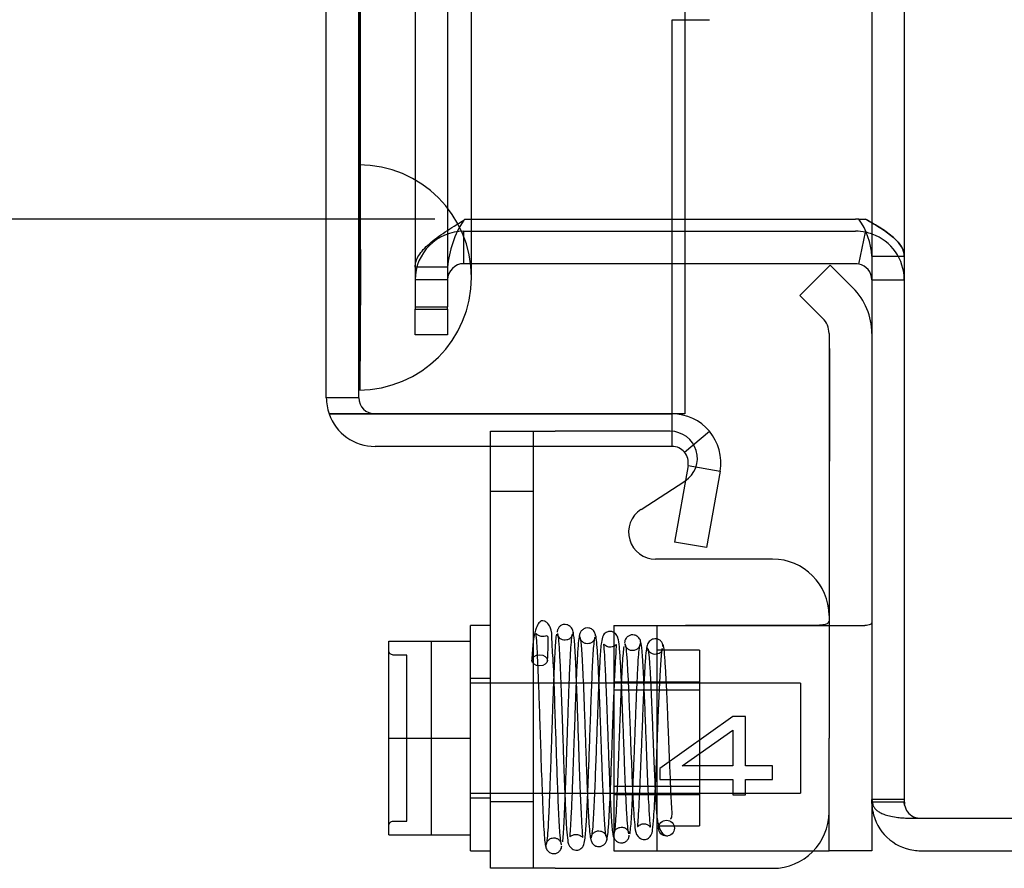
# Model space of a CAD drawing. Header units: inches. Extents: x 1 to 240, y -1 to 159.
# Tile 48 of 63: x 113.97 to 116.15, y 67.05 to 68.93. Entities that reach past the tile are written whole.
import ezdxf
from ezdxf.enums import TextEntityAlignment as Align
from ezdxf.lldxf.tags import DXFTag

# ---------------------------------------------------------------- set-up
doc = ezdxf.new("R2010")
doc.units = ezdxf.units.IN
doc.header["$MEASUREMENT"] = 0
for name, color, linetype in [('COM42667', 7, 'Continuous'), ('COM42780', 7, 'Continuous'), ('COM48588', 7, 'Continuous'), ('COM48600', 7, 'Continuous'), ('COM48614', 7, 'Continuous'), ('COM70220', 7, 'Continuous'), ('Default', 7, 'Continuous'), ('SCC19011', 7, 'Continuous'), ('SPR20265', 7, 'Continuous'), ('WAF25035', 7, 'Continuous')]:
    doc.layers.add(name, color=color, linetype=linetype)
doc.styles.add('SEACAD_Times_New_Roman', font='times.ttf')
tags = doc.linetypes.add('HIDDEN2', pattern=[0.1875, 0.125, -0.0625]).pattern_tags.tags
tags[6:7] = [DXFTag(74, 4), DXFTag(75, 0), DXFTag(340, '0'), DXFTag(46, 0.0), DXFTag(50, 0.0), DXFTag(44, 0.0), DXFTag(45, 0.0)]
tags[4:5] = [DXFTag(74, 4), DXFTag(75, 0), DXFTag(340, '0'), DXFTag(46, 0.0), DXFTag(50, 0.0), DXFTag(44, 0.0), DXFTag(45, 0.0)]
doc.dimstyles.new('HAMMOND_(STH_-_240x160)', dxfattribs={"dimtxt": 1, "dimasz": 1.25, "dimexe": 0.5, "dimexo": 0.5, "dimgap": 0.25, "dimtad": 0, "dimtih": 1, "dimtoh": 1, "dimlfac": 0.125, "dimzin": 0, "dimdsep": 46, "dimtxsty": 'SEACAD_Times_New_Roman', "dimblk1": '_SE_FILLED', "dimblk2": '_SE_FILLED', "dimsah": 1, "dimcen": 0.5, "dimadec": 0, "dimazin": 0, "dimtfac": 0.8, "dimtofl": 0, "dimtmove": 0, "dimatfit": 3, "dimfxl": 1, "dimtolj": 1, "dimtzin": 0, "dimarcsym": 0})

# ---------------------------------------------------------------- blocks, each defined once
blk = doc.blocks.new('SE9')
at = {"layer": 'COM42667', "color": 7, "linetype": 'HIDDEN2'}
for p, q in [((115.0108, 67.9849), (115.0108, 68.0184)), ((115.0108, 68.0184), (115.1538, 68.0184)), ((115.1058, 67.0484), (115.1058, 68.0184)), ((115.4093, 68.0184), (115.1538, 68.0184)), ((115.1058, 67.8844), (115.0108, 67.8844)), ((115.5481, 67.3851), (115.3863, 67.27)), ((115.5764, 67.3851), (115.5481, 67.3851)), ((115.5764, 67.2758), (115.5764, 67.3851)), ((115.4355, 67.2758), (115.5481, 67.3548)), ((115.5481, 67.3548), (115.5481, 67.2758)), ((115.3863, 67.27), (115.3863, 67.2452)), ((115.5481, 67.2758), (115.4355, 67.2758)), ((115.6363, 67.2758), (115.5764, 67.2758)), ((115.6363, 67.2452), (115.6363, 67.2758)), ((115.3863, 67.2452), (115.5481, 67.2452)), ((115.5481, 67.2452), (115.5481, 67.2116)), ((115.5764, 67.2116), (115.5764, 67.2452)), ((115.5764, 67.2452), (115.6363, 67.2452)), ((115.5481, 67.2116), (115.5764, 67.2116)), ((115.0108, 67.1969), (115.1058, 67.1969))]:
    blk.add_line(p, q, dxfattribs=at)
at = {"layer": 'COM42667', "color": 7, "linetype": 'Continuous'}
for p, q in [((115.0108, 67.0484), (115.0108, 67.9849)), ((115.3443, 67.845), (115.4418, 67.908)), ((115.6363, 67.7345), (115.3768, 67.7345)), ((115.1538, 67.0484), (115.0108, 67.0484)), ((115.1538, 67.0484), (115.6363, 67.0484))]:
    blk.add_line(p, q, dxfattribs=at)
at = {"layer": 'COM42667', "color": 7, "linetype": 'HIDDEN2'}
blk.add_arc((115.4093, 67.9584), 0.06, 302.8455, 90, dxfattribs=at)
at = {"layer": 'COM42667', "color": 7, "linetype": 'Continuous'}
for centre, radius, start, end in [((115.3768, 67.7945), 0.06, 122.8455, 270), ((115.6363, 67.6095), 0.125, 0, 90), ((115.6363, 67.1734), 0.125, 270, 0)]:
    blk.add_arc(centre, radius, start, end, dxfattribs=at)
at = {"layer": 'COM42780', "color": 7, "linetype": 'Continuous'}
for p, q in [((115.764, 68.3871), (115.6968, 68.32)), ((115.764, 68.3871), (115.8144, 68.3367)), ((115.6968, 68.32), (115.7472, 68.2696)), ((115.7613, 68.2356), (115.7613, 67.3374)), ((115.7613, 67.0874), (115.7613, 67.3374)), ((115.8563, 67.1954), (115.8563, 67.0874)), ((115.727, 67.0874), (115.7613, 67.0874)), ((115.8563, 67.0874), (115.7613, 67.0874))]:
    blk.add_line(p, q, dxfattribs=at)
at = {"layer": 'COM42780', "color": 7, "linetype": 'HIDDEN2'}
for p, q in [((115.7623, 68.2021), (115.7613, 68.2021)), ((115.7623, 68.2021), (115.7623, 68.1423)), ((115.7623, 68.1423), (115.7613, 68.1423)), ((115.7623, 68.1423), (115.7623, 68.114)), ((115.7623, 68.114), (115.7613, 68.114)), ((115.7623, 68.114), (115.7623, 67.9521)), ((115.7623, 68.0014), (115.7613, 68.0014)), ((115.7623, 67.9521), (115.7613, 67.9521)), ((115.2843, 67.5874), (115.2843, 67.0874)), ((115.2843, 67.5874), (115.3707, 67.5874)), ((115.3707, 67.5874), (115.4248, 67.5876)), ((115.3707, 67.5874), (115.8408, 67.5874)), ((115.3793, 67.5874), (115.3793, 67.0874)), ((115.4743, 67.5324), (115.3793, 67.5324)), ((115.4743, 67.5324), (115.4743, 67.1424)), ((115.2843, 67.4624), (115.4743, 67.4624)), ((115.4743, 67.4439), (115.2843, 67.4439)), ((115.2843, 67.2309), (115.4743, 67.2309)), ((115.2843, 67.2124), (115.4743, 67.2124)), ((115.3793, 67.1424), (115.4743, 67.1424)), ((115.2843, 67.0874), (115.4248, 67.0874)), ((115.4248, 67.0874), (115.7141, 67.0874)), ((115.7141, 67.0874), (115.727, 67.0874))]:
    blk.add_line(p, q, dxfattribs=at)
at = {"layer": 'COM42780', "color": 7, "linetype": 'Continuous'}
for radius in [0.143, 0.048]:
    blk.add_arc((115.7133, 68.2356), radius, 0, 45, dxfattribs=at)
at = {"layer": 'COM42780', "color": 7, "linetype": 'HIDDEN2'}
blk.add_ellipse((114.756, 67.8374), major_axis=(14.3225, 0), ratio=0.017455, start_param=-1.524085, end_param=-1.503851, dxfattribs=at)
for points, knots in [([(115.7141, 67.5879), (115.7205, 67.5879), (115.7266, 67.588), (115.7381, 67.5884), (115.7434, 67.5888), (115.7521, 67.5899), (115.7555, 67.5907), (115.7601, 67.5929), (115.7613, 67.5942), (115.7613, 67.5959)], [0, 0, 0, 0, 0.25, 0.25, 0.5, 0.5, 0.75, 0.75, 1, 1, 1, 1]), ([(115.8563, 67.5959), (115.8563, 67.5929), (115.855, 67.5908), (115.8499, 67.588), (115.846, 67.5874), (115.8408, 67.5874)], [0, 0, 0, 0, 0.5, 0.5, 1, 1, 1, 1])]:
    blk.add_open_spline(points, degree=3, knots=knots, dxfattribs=at)
at = {"layer": 'COM48588', "color": 7, "linetype": 'HIDDEN2'}
for p, q in [((114.9513, 68.4624), (114.9683, 68.4624)), ((114.9513, 68.3904), (114.9513, 68.4624)), ((114.9683, 68.3904), (114.9683, 68.4624)), ((114.9683, 68.4624), (115.4133, 68.4624)), ((114.9683, 68.3904), (114.9513, 68.3904)), ((115.4133, 68.3904), (114.9683, 68.3904)), ((114.9153, 68.3544), (114.8433, 68.3544)), ((115.8563, 68.3544), (115.9283, 68.3544)), ((114.8433, 68.2324), (114.8433, 68.2894)), ((114.9153, 68.2894), (114.9153, 68.2324)), ((114.9153, 68.2324), (114.8433, 68.2324)), ((115.9283, 67.2014), (115.9283, 67.1954)), ((115.9283, 67.1954), (115.8563, 67.1954)), ((115.9289, 67.1887), (115.9283, 67.1954))]:
    blk.add_line(p, q, dxfattribs=at)
at = {"layer": 'COM48588', "color": 7, "linetype": 'Continuous'}
for p, q in [((115.4133, 68.4624), (115.8203, 68.4624)), ((115.8277, 68.3896), (115.8424, 68.4601)), ((115.8203, 68.3904), (115.4133, 68.3904)), ((115.8563, 67.1954), (115.8563, 67.2014)), ((115.8582, 67.1753), (115.8563, 67.1954)), ((115.9643, 67.0874), (131.7483, 67.0874))]:
    blk.add_line(p, q, dxfattribs=at)
at = {"layer": 'COM48588', "color": 7, "linetype": 'HIDDEN2'}
for centre, radius, start, end in [((114.9513, 68.3544), 0.108, 90, 180), ((115.8203, 68.3544), 0.108, 0, 70.2366), ((114.9513, 68.3544), 0.036, 90, 180), ((115.9643, 67.1954), 0.036, 190.6943, 244.4311), ((115.9643, 67.1954), 0.036, 261.9631, 270)]:
    blk.add_arc(centre, radius, start, end, dxfattribs=at)
at = {"layer": 'COM48588', "color": 7, "linetype": 'Continuous'}
for centre, radius, start, end in [((115.8203, 68.3544), 0.108, 78.1804, 90), ((115.8203, 68.3544), 0.108, 70.2366, 78.1804), ((115.8203, 68.3544), 0.036, 78.1804, 90), ((115.8203, 68.3544), 0.036, 0.0001, 78.1803), ((115.9643, 67.1954), 0.108, 190.6943, 261.9631), ((115.9643, 67.1954), 0.036, 244.4311, 261.9631), ((115.9643, 67.1954), 0.108, 261.9631, 270)]:
    blk.add_arc(centre, radius, start, end, dxfattribs=at)
at = {"layer": 'COM48600', "color": 7, "linetype": 'HIDDEN2'}
for p, q in [((115.4413, 95.6854), (115.4413, 68.4894)), ((114.7183, 68.0929), (114.7183, 68.4924)), ((115.4413, 68.4624), (115.4413, 68.3904)), ((114.7183, 68.0929), (114.6463, 68.0929))]:
    blk.add_line(p, q, dxfattribs=at)
at = {"layer": 'COM48600', "color": 7, "linetype": 'Continuous'}
for p, q in [((114.6463, 68.0929), (114.6463, 88.8857)), ((115.4133, 68.0569), (115.4133, 68.9319)), ((115.4133, 68.9319), (115.4409, 68.9319)), ((115.4409, 68.9319), (115.496, 68.9319)), ((115.4413, 68.4894), (115.4413, 68.4624)), ((115.4413, 68.3904), (115.4413, 68.0569)), ((114.6525, 68.0569), (114.7543, 68.0569)), ((114.7543, 68.0569), (114.6525, 68.0569)), ((115.4133, 68.0569), (114.7543, 68.0569)), ((114.7543, 68.0569), (115.4133, 68.0569)), ((115.4413, 68.0569), (115.4133, 68.0569)), ((115.4133, 67.9849), (115.4133, 68.0569)), ((115.4409, 67.972), (115.496, 68.0183)), ((115.4133, 67.9849), (114.7543, 67.9849)), ((115.4487, 67.9426), (115.4188, 67.7726)), ((115.4487, 67.9426), (115.5197, 67.9301)), ((115.5197, 67.9301), (115.4897, 67.7601)), ((115.4897, 67.7601), (115.4188, 67.7726))]:
    blk.add_line(p, q, dxfattribs=at)
for centre, radius, start, end in [((114.7543, 68.0929), 0.108, 180, 199.4712), ((114.7543, 68.0929), 0.108, 199.4712, 270), ((115.4133, 67.9489), 0.108, 40, 90), ((115.4133, 67.9489), 0.108, 350.0001, 39.9999), ((115.4133, 67.9489), 0.036, 40, 90), ((115.4133, 67.9489), 0.036, 350, 40)]:
    blk.add_arc(centre, radius, start, end, dxfattribs=at)
at = {"layer": 'COM48600', "color": 7, "linetype": 'HIDDEN2'}
blk.add_arc((114.7543, 68.0929), 0.036, 180, 270, dxfattribs=at)
at = {"layer": 'COM48600', "color": 7, "linetype": 'Continuous'}
blk.add_ellipse((114.7543, 68.0929), major_axis=(0.108, 0), ratio=0.997813, start_param=3.141593, end_param=3.48143, dxfattribs=at)
at = {"layer": 'COM48600', "color": 7, "linetype": 'HIDDEN2'}
blk.add_ellipse((114.7543, 68.0929), major_axis=(0.036, 0), ratio=0.997813, start_param=3.141593, end_param=4.712389, dxfattribs=at)
at = {"layer": 'COM48614', "color": 7, "linetype": 'HIDDEN2'}
for p, q in [((115.9283, 96.9733), (115.9283, 67.2014)), ((114.8433, 95.8803), (114.8433, 68.2944)), ((114.9153, 95.8803), (114.9153, 68.2944)), ((114.9513, 68.4871), (114.9533, 68.4894)), ((114.9533, 68.4894), (115.4133, 68.4894)), ((115.8277, 68.4894), (115.8425, 68.4894)), ((115.8563, 68.4072), (115.9283, 68.4072)), ((114.9153, 68.3824), (114.8433, 68.3824)), ((114.8433, 68.2944), (114.9153, 68.2944)), ((114.8433, 68.2944), (114.8433, 68.2894)), ((114.9153, 68.2894), (114.9153, 68.2944)), ((114.8433, 68.2894), (114.9153, 68.2894)), ((115.9283, 67.2014), (115.8563, 67.2014)), ((115.9283, 67.2014), (115.9289, 67.1901))]:
    blk.add_line(p, q, dxfattribs=at)
at = {"layer": 'COM48614', "color": 7, "linetype": 'Continuous'}
for p, q in [((115.8563, 69.5783), (115.8563, 67.2014)), ((115.4133, 68.4894), (115.8203, 68.4894)), ((115.8277, 68.4894), (115.8203, 68.4894)), ((115.8563, 67.2014), (115.8582, 67.1901)), ((115.9494, 67.1594), (115.9643, 67.1594)), ((115.9643, 67.1594), (131.7843, 67.1594))]:
    blk.add_line(p, q, dxfattribs=at)
at = {"layer": 'COM48614', "color": 7, "linetype": 'HIDDEN2'}
blk.add_arc((115.135, 68.3653), 0.2204, 146.4765, 175.568, dxfattribs=at)
at = {"layer": 'COM48614', "color": 7, "linetype": 'Continuous'}
blk.add_arc((115.6955, 68.3973), 0.1611, 3.5128, 34.8567, dxfattribs=at)
at = {"layer": 'COM48614', "color": 7, "linetype": 'HIDDEN2'}
for points in [[(114.8433, 68.3824), (114.8433, 68.3911), (114.8461, 68.3998), (114.8569, 68.4173), (114.8649, 68.426), (114.8849, 68.4434), (114.8969, 68.4522), (114.923, 68.4696), (114.9372, 68.4783), (114.9513, 68.4871)], [(115.9283, 68.4072), (115.9283, 68.414), (115.9262, 68.4209), (115.918, 68.4346), (115.9119, 68.4414), (115.8964, 68.4551), (115.887, 68.462), (115.8661, 68.4757), (115.8545, 68.4825), (115.8425, 68.4894)], [(115.8425, 68.4894), (115.8545, 68.4825), (115.8661, 68.4757), (115.887, 68.462), (115.8964, 68.4551), (115.9119, 68.4414), (115.918, 68.4346), (115.9262, 68.4209), (115.9283, 68.414), (115.9283, 68.4072)]]:
    blk.add_open_spline(points, degree=3, knots=[0, 0, 0, 0, 0.25, 0.25, 0.5, 0.5, 0.75, 0.75, 1, 1, 1, 1], dxfattribs=at)
at = {"layer": 'COM48614', "color": 7, "linetype": 'Continuous'}
blk.add_open_spline([(115.8582, 67.1901), (115.8586, 67.189), (115.8594, 67.1868), (115.8611, 67.1838), (115.8631, 67.181), (115.8657, 67.1783), (115.8687, 67.1757), (115.8722, 67.1734), (115.8762, 67.1712), (115.8807, 67.1692), (115.8878, 67.1665), (115.8986, 67.1637), (115.9122, 67.1615), (115.9253, 67.1602), (115.9371, 67.1595), (115.9453, 67.1594), (115.9494, 67.1594)], degree=3, knots=[0, 0, 0, 0, 0.048134, 0.097438, 0.147875, 0.199401, 0.251971, 0.30553, 0.360016, 0.415367, 0.471517, 0.600282, 0.731861, 0.820764, 0.910239, 1, 1, 1, 1], dxfattribs=at)
at = {"layer": 'COM70220', "color": 7, "linetype": 'HIDDEN2'}
for p, q in [((114.7183, 68.6099), (114.7183, 95.5649)), ((114.7193, 68.6099), (114.7193, 95.5649)), ((114.7203, 68.6099), (114.7203, 95.5649)), ((114.7223, 68.6099), (114.7223, 95.5649)), ((114.9683, 68.6099), (114.9683, 95.5649)), ((114.7183, 68.4924), (114.7183, 68.6099)), ((114.7193, 68.1109), (114.7193, 68.6099)), ((114.7193, 68.6089), (114.7203, 68.6089)), ((114.7203, 68.1109), (114.7203, 68.6099)), ((114.7203, 68.6089), (114.7223, 68.3599)), ((114.7223, 68.3599), (114.7223, 68.6099)), ((114.9683, 68.3599), (114.9683, 68.6099)), ((114.7223, 68.3599), (114.7203, 68.1109)), ((114.7203, 68.1109), (114.7193, 68.1109))]:
    blk.add_line(p, q, dxfattribs=at)
for start, end in [(0, 90), (270, 0)]:
    blk.add_arc((114.7183, 68.3599), 0.25, start, end, dxfattribs=at)
at = {"layer": 'SCC19011', "color": 7, "linetype": 'Continuous'}
for p, q in [((114.7848, 67.5524), (114.9658, 67.5524)), ((114.7848, 67.3374), (114.7848, 67.5524)), ((114.7848, 67.3374), (114.9658, 67.3374)), ((114.7848, 67.1224), (114.7848, 67.3374)), ((114.7848, 67.1224), (114.9658, 67.1224))]:
    blk.add_line(p, q, dxfattribs=at)
at = {"layer": 'SCC19011', "color": 7, "linetype": 'HIDDEN2'}
for p, q in [((114.8798, 67.1224), (114.8798, 67.5524)), ((114.8248, 67.5218), (114.7948, 67.5218)), ((114.8248, 67.153), (114.8248, 67.5218)), ((115.6978, 67.4594), (114.9658, 67.4594)), ((115.6978, 67.4594), (115.6978, 67.2154)), ((114.9658, 67.2154), (115.6978, 67.2154)), ((114.7948, 67.153), (114.8248, 67.153))]:
    blk.add_line(p, q, dxfattribs=at)
for points in [[(114.7948, 67.5218), (114.7921, 67.5218), (114.7895, 67.5229), (114.7859, 67.5266), (114.7848, 67.5292), (114.7848, 67.5319)], [(114.7848, 67.1428), (114.7848, 67.1455), (114.7859, 67.1481), (114.7895, 67.1518), (114.7921, 67.153), (114.7948, 67.153)]]:
    blk.add_open_spline(points, degree=3, knots=[0, 0, 0, 0, 0.5, 0.5, 1, 1, 1, 1], dxfattribs=at)
at = {"layer": 'SPR20265', "color": 7, "linetype": 'HIDDEN2'}
blk.add_circle((115.4008, 67.1374), 0.0175, dxfattribs=at)
blk.add_ellipse((115.1195, 67.5099), major_axis=(-0.0175, 0), ratio=0.707107, dxfattribs=at)
for points, knots in [([(115.1678, 67.1002), (115.1666, 67.1052), (115.1648, 67.1151), (115.1619, 67.1679), (115.1593, 67.2331), (115.1569, 67.3028), (115.1548, 67.368), (115.1523, 67.4388), (115.1503, 67.506), (115.1458, 67.558), (115.1474, 67.5767), (115.1369, 67.5939), (115.1284, 67.5981), (115.1199, 67.598), (115.1107, 67.5835), (115.1045, 67.5502), (115.1029, 67.5258), (115.1021, 67.5103)], [0, 0, 0, 0, 0.097208, 0.187297, 0.27007, 0.34551, 0.413492, 0.473951, 0.574504, 0.65979, 0.730517, 0.758347, 0.776594, 0.80387, 0.885366, 0.938929, 1, 1, 1, 1]), ([(115.1947, 67.5686), (115.1943, 67.5722), (115.1934, 67.5779), (115.1876, 67.5857), (115.1803, 67.5894), (115.1734, 67.59), (115.1676, 67.5881), (115.164, 67.5853), (115.1618, 67.5829), (115.1602, 67.5802), (115.1591, 67.5775), (115.1585, 67.5748), (115.1585, 67.5733), (115.1585, 67.5724)], [0, 0, 0, 0, 0.188415, 0.363228, 0.51473, 0.638547, 0.747394, 0.797104, 0.843325, 0.886161, 0.926011, 0.96361, 1, 1, 1, 1]), ([(115.2432, 67.5646), (115.2431, 67.566), (115.2429, 67.5686), (115.2414, 67.5725), (115.2391, 67.576), (115.236, 67.5788), (115.2325, 67.5807), (115.2277, 67.5821), (115.2218, 67.5819), (115.2154, 67.579), (115.2104, 67.5739), (115.2076, 67.5675), (115.2071, 67.5638), (115.2069, 67.5616)], [0, 0, 0, 0, 0.057064, 0.117028, 0.178564, 0.240253, 0.300887, 0.359706, 0.473677, 0.597633, 0.728878, 0.863282, 1, 1, 1, 1]), ([(115.3172, 67.1249), (115.3163, 67.1297), (115.3148, 67.1386), (115.3125, 67.1747), (115.3103, 67.2192), (115.3083, 67.2691), (115.3065, 67.3193), (115.3043, 67.3792), (115.3019, 67.4426), (115.2994, 67.498), (115.2971, 67.5347), (115.2949, 67.5529), (115.2926, 67.5627), (115.2876, 67.5705), (115.2799, 67.574), (115.2736, 67.5746), (115.267, 67.5726), (115.2615, 67.5677), (115.2585, 67.5618), (115.2557, 67.5486), (115.2537, 67.5211), (115.2515, 67.4809), (115.2495, 67.437), (115.2474, 67.382), (115.2451, 67.3178), (115.2426, 67.2492), (115.2399, 67.1845), (115.237, 67.1325), (115.2351, 67.1216), (115.2339, 67.116)], [0, 0, 0, 0, 0.049068, 0.095315, 0.138712, 0.179209, 0.216805, 0.251463, 0.311593, 0.361349, 0.405274, 0.443911, 0.460965, 0.476355, 0.483666, 0.490023, 0.499156, 0.505578, 0.516093, 0.551582, 0.606034, 0.63996, 0.678268, 0.720962, 0.768003, 0.81943, 0.875228, 0.935415, 1, 1, 1, 1]), ([(115.137, 67.5095), (115.1377, 67.522), (115.1385, 67.5407), (115.1389, 67.5604), (115.137, 67.5652), (115.1316, 67.5634), (115.1243, 67.5625), (115.1183, 67.5642), (115.1143, 67.5671), (115.1121, 67.5693), (115.1105, 67.5709), (115.1122, 67.5584), (115.1137, 67.5291), (115.1156, 67.489), (115.1177, 67.4319), (115.1201, 67.3583), (115.1229, 67.2735), (115.1254, 67.2039), (115.1275, 67.1563), (115.1292, 67.1262), (115.1311, 67.1041), (115.1322, 67.0997), (115.1329, 67.0974)], [0, 0, 0, 0, 0.05922, 0.107349, 0.171459, 0.188725, 0.197836, 0.210199, 0.214858, 0.221337, 0.242039, 0.316854, 0.370085, 0.432505, 0.504147, 0.58492, 0.674846, 0.773803, 0.826946, 0.88238, 0.940063, 1, 1, 1, 1]), ([(115.1565, 67.5679), (115.1555, 67.5614), (115.1534, 67.5352), (115.1508, 67.479), (115.1487, 67.4229), (115.1471, 67.3757), (115.1454, 67.3259), (115.1437, 67.2756), (115.142, 67.2271), (115.1402, 67.1832), (115.1385, 67.146), (115.1366, 67.1182), (115.1348, 67.1014), (115.1336, 67.1009), (115.1329, 67.1009)], [0.1068153, 0.1068153, 0.1068153, 0.1068153, 0.2186525, 0.3355665, 0.3962054, 0.4581268, 0.5213455, 0.5858589, 0.6516398, 0.7187168, 0.7871082, 0.8567634, 0.9277207, 1, 1, 1, 1]), ([(115.1592, 67.5698), (115.1601, 67.5649), (115.1615, 67.5558), (115.1638, 67.519), (115.166, 67.4726), (115.1679, 67.4203), (115.1698, 67.3675), (115.1719, 67.3037), (115.1743, 67.2356), (115.1769, 67.175), (115.1789, 67.1345), (115.182, 67.1114), (115.1829, 67.0963), (115.1986, 67.0876), (115.2078, 67.0894), (115.2144, 67.0945), (115.2178, 67.1006), (115.2205, 67.1131), (115.2226, 67.1395), (115.2248, 67.1799), (115.2267, 67.2241), (115.2288, 67.2806), (115.2311, 67.3474), (115.2337, 67.4194), (115.2364, 67.4883), (115.2388, 67.5325), (115.2409, 67.5557), (115.2419, 67.56), (115.2425, 67.5623)], [0, 0, 0, 0, 0.049774, 0.09661, 0.140468, 0.181377, 0.219333, 0.254322, 0.31518, 0.365386, 0.409597, 0.448567, 0.481684, 0.496311, 0.506785, 0.51342, 0.523322, 0.557321, 0.61017, 0.643492, 0.681301, 0.723527, 0.77014, 0.821117, 0.876373, 0.935926, 0.96743, 1, 1, 1, 1]), ([(115.1935, 67.5724), (115.1934, 67.571), (115.1932, 67.5685), (115.1917, 67.5645), (115.1895, 67.561), (115.1864, 67.5582), (115.183, 67.5562), (115.1784, 67.5547), (115.1727, 67.5546), (115.1665, 67.5568), (115.162, 67.5609), (115.1597, 67.5656), (115.1597, 67.5674), (115.1597, 67.5686)], [0, 0, 0, 0, 0.057828, 0.117981, 0.179096, 0.239678, 0.298465, 0.35472, 0.462169, 0.58034, 0.709431, 0.848684, 1, 1, 1, 1]), ([(115.1706, 67.1073), (115.1715, 67.1154), (115.1736, 67.1455), (115.1762, 67.2047), (115.1783, 67.2627), (115.1799, 67.3106), (115.1816, 67.3604), (115.1833, 67.4101), (115.185, 67.4569), (115.1867, 67.4987), (115.1885, 67.5332), (115.1903, 67.5574), (115.1915, 67.5662), (115.1921, 67.5681)], [0.1084128, 0.1084128, 0.1084128, 0.1084128, 0.2215365, 0.3394021, 0.4003549, 0.4624794, 0.5257652, 0.5901738, 0.6557101, 0.722392, 0.7901569, 0.8590149, 0.9289831, 0.9289831, 0.9289831, 0.9289831]), ([(115.2076, 67.565), (115.2067, 67.5607), (115.2052, 67.5528), (115.2029, 67.5176), (115.2008, 67.4732), (115.1988, 67.4228), (115.197, 67.3713), (115.1948, 67.3087), (115.1924, 67.2411), (115.1899, 67.1802), (115.1877, 67.141), (115.1867, 67.1237), (115.1859, 67.117), (115.1894, 67.1213), (115.2001, 67.1248), (115.2089, 67.1221), (115.214, 67.1177), (115.2154, 67.1159), (115.2149, 67.1236), (115.213, 67.1502), (115.2112, 67.1892), (115.2094, 67.2329), (115.2074, 67.2886), (115.2052, 67.3546), (115.2028, 67.426), (115.2001, 67.4945), (115.1971, 67.5513), (115.1952, 67.5649), (115.1941, 67.5722)], [0, 0, 0, 0, 0.049121, 0.095404, 0.138843, 0.179413, 0.217132, 0.251985, 0.312777, 0.363124, 0.407421, 0.446147, 0.463416, 0.479746, 0.495257, 0.505248, 0.511572, 0.521629, 0.555387, 0.607756, 0.640773, 0.678319, 0.720435, 0.767108, 0.818395, 0.87429, 0.934824, 1, 1, 1, 1]), ([(115.2419, 67.5616), (115.2418, 67.5592), (115.2413, 67.5555), (115.2361, 67.5494), (115.2292, 67.5467), (115.2225, 67.5468), (115.2162, 67.5493), (115.2114, 67.5538), (115.2091, 67.5584), (115.2083, 67.5621), (115.2082, 67.5637), (115.2082, 67.5646)], [0, 0, 0, 0, 0.185334, 0.353361, 0.498143, 0.618697, 0.730532, 0.833218, 0.922973, 0.962918, 1, 1, 1, 1]), ([(115.2085, 67.5611), (115.2091, 67.5609), (115.2107, 67.5576), (115.2134, 67.523), (115.2159, 67.4697), (115.218, 67.416), (115.2196, 67.371), (115.2213, 67.3237), (115.223, 67.2758), (115.2247, 67.23), (115.2265, 67.1884), (115.2283, 67.1533), (115.2302, 67.1277), (115.232, 67.1135), (115.233, 67.1122), (115.2335, 67.1121)], [0.0275669, 0.0275669, 0.0275669, 0.0275669, 0.106334, 0.2178377, 0.3346027, 0.3952184, 0.4571613, 0.5204291, 0.5849937, 0.6508676, 0.7180836, 0.7865902, 0.8564027, 0.9275566, 0.9814581, 0.9814581, 0.9814581, 0.9814581]), ([(115.2681, 67.1173), (115.2673, 67.1178), (115.2658, 67.1214), (115.263, 67.1567), (115.2605, 67.2106), (115.2584, 67.2642), (115.2568, 67.3092), (115.2551, 67.3567), (115.2534, 67.4044), (115.2517, 67.4504), (115.2499, 67.4918), (115.248, 67.5265), (115.2462, 67.5522), (115.2444, 67.5654), (115.2434, 67.5666), (115.243, 67.5665)], [0.0224227, 0.0224227, 0.0224227, 0.0224227, 0.1045888, 0.214741, 0.3305392, 0.3908593, 0.452622, 0.5158488, 0.5805535, 0.6467098, 0.7143518, 0.7835125, 0.8541482, 0.9262995, 0.9764299, 0.9764299, 0.9764299, 0.9764299]), ([(115.3442, 67.5475), (115.3438, 67.5507), (115.3429, 67.5562), (115.3371, 67.5632), (115.3298, 67.5665), (115.3228, 67.5667), (115.3163, 67.5643), (115.3113, 67.5598), (115.3085, 67.5543), (115.3081, 67.5507), (115.3079, 67.5488)], [0, 0, 0, 0, 0.159811, 0.317961, 0.462729, 0.589122, 0.709493, 0.821101, 0.918775, 1, 1, 1, 1]), ([(115.3928, 67.5409), (115.3928, 67.5418), (115.3928, 67.5433), (115.3923, 67.546), (115.3912, 67.5488), (115.3896, 67.5514), (115.3874, 67.5538), (115.3847, 67.5558), (115.3816, 67.5572), (115.377, 67.5583), (115.371, 67.5576), (115.3636, 67.5536), (115.3577, 67.5453), (115.3568, 67.5392), (115.3563, 67.5353)], [0, 0, 0, 0, 0.03766, 0.074985, 0.113343, 0.153894, 0.197472, 0.244568, 0.295414, 0.35009, 0.473116, 0.626338, 0.805115, 1, 1, 1, 1]), ([(115.2688, 67.1132), (115.2697, 67.1171), (115.2711, 67.1243), (115.2734, 67.1566), (115.2755, 67.1982), (115.2775, 67.246), (115.2793, 67.2948), (115.2814, 67.3548), (115.2838, 67.42), (115.2863, 67.48), (115.2885, 67.5191), (115.2896, 67.5372), (115.2905, 67.5456), (115.2887, 67.5432), (115.2786, 67.5383), (115.2694, 67.5399), (115.2631, 67.5444), (115.261, 67.5472), (115.2616, 67.5414), (115.2633, 67.5186), (115.2651, 67.4837), (115.2668, 67.4442), (115.2688, 67.3929), (115.271, 67.3312), (115.2735, 67.2637), (115.2762, 67.1979), (115.2786, 67.1544), (115.2807, 67.1305), (115.2817, 67.1253), (115.2823, 67.1224)], [0, 0, 0, 0, 0.049831, 0.096705, 0.140608, 0.181586, 0.219657, 0.254821, 0.316269, 0.367054, 0.411618, 0.450688, 0.468179, 0.484895, 0.501628, 0.513746, 0.520752, 0.530349, 0.562469, 0.612765, 0.644956, 0.681812, 0.723299, 0.769411, 0.820148, 0.875443, 0.935318, 0.96709, 1, 1, 1, 1]), ([(115.3059, 67.5404), (115.3049, 67.5328), (115.3028, 67.5055), (115.3002, 67.4515), (115.2981, 67.3993), (115.2965, 67.3561), (115.2948, 67.3113), (115.2932, 67.2667), (115.2914, 67.2245), (115.2897, 67.1872), (115.288, 67.1566), (115.2862, 67.135), (115.285, 67.1275), (115.2844, 67.1261)], [0.1068867, 0.1068867, 0.1068867, 0.1068867, 0.2188493, 0.3358957, 0.3966045, 0.4585844, 0.5218472, 0.5863917, 0.6521763, 0.719229, 0.7875614, 0.857116, 0.9279243, 0.9279243, 0.9279243, 0.9279243]), ([(115.3087, 67.5472), (115.3095, 67.5445), (115.311, 67.5392), (115.3133, 67.5101), (115.3154, 67.4711), (115.3174, 67.4259), (115.3192, 67.3794), (115.3214, 67.3222), (115.3238, 67.2598), (115.3263, 67.2027), (115.3285, 67.1633), (115.3308, 67.1392), (115.333, 67.1212), (115.3477, 67.1111), (115.3598, 67.1132), (115.369, 67.1239), (115.3697, 67.1344), (115.3725, 67.1565), (115.3744, 67.1892), (115.3763, 67.2262), (115.3783, 67.2743), (115.3806, 67.3326), (115.3831, 67.3972), (115.3858, 67.4609), (115.3882, 67.5039), (115.3903, 67.5283), (115.3913, 67.5339), (115.3919, 67.5371)], [0, 0, 0, 0, 0.049782, 0.09663, 0.140505, 0.181434, 0.219402, 0.254398, 0.315245, 0.365416, 0.409533, 0.448284, 0.484702, 0.504781, 0.519147, 0.536839, 0.568759, 0.617508, 0.649039, 0.68532, 0.726274, 0.771867, 0.822063, 0.876779, 0.936017, 0.967447, 1, 1, 1, 1]), ([(115.3429, 67.5488), (115.3428, 67.5474), (115.3427, 67.545), (115.3413, 67.541), (115.3391, 67.5376), (115.3352, 67.534), (115.3294, 67.5315), (115.3226, 67.5314), (115.3165, 67.5338), (115.3119, 67.538), (115.3094, 67.5432), (115.3093, 67.5459), (115.3092, 67.5475)], [0, 0, 0, 0, 0.067072, 0.136537, 0.206748, 0.275983, 0.405419, 0.522779, 0.643733, 0.765986, 0.885184, 1, 1, 1, 1]), ([(115.3198, 67.1246), (115.3208, 67.1303), (115.323, 67.154), (115.3255, 67.2042), (115.3277, 67.255), (115.3293, 67.2975), (115.331, 67.3424), (115.3327, 67.3878), (115.3344, 67.4314), (115.3362, 67.4711), (115.3379, 67.5048), (115.3397, 67.5297), (115.3416, 67.5454), (115.3428, 67.5464), (115.3434, 67.5466)], [0.1088544, 0.1088544, 0.1088544, 0.1088544, 0.2222673, 0.34026, 0.4012266, 0.4633374, 0.5265751, 0.5909137, 0.6563614, 0.7229343, 0.7905764, 0.8592997, 0.9291279, 1, 1, 1, 1]), ([(115.357, 67.5396), (115.3561, 67.5341), (115.3546, 67.5243), (115.3523, 67.489), (115.3502, 67.4464), (115.3482, 67.3994), (115.3464, 67.3523), (115.3442, 67.2961), (115.3418, 67.2368), (115.3393, 67.1851), (115.3372, 67.1539), (115.3365, 67.1425), (115.3365, 67.1403), (115.3388, 67.1427), (115.342, 67.1451), (115.3468, 67.147), (115.3531, 67.1474), (115.3581, 67.1458), (115.3617, 67.1432), (115.3639, 67.1411), (115.3658, 67.1387), (115.3645, 67.1467), (115.3628, 67.173), (115.3608, 67.2112), (115.359, 67.2532), (115.357, 67.3056), (115.3547, 67.3663), (115.3522, 67.4305), (115.3495, 67.4903), (115.3465, 67.5373), (115.3446, 67.5461), (115.3435, 67.5506)], [0, 0, 0, 0, 0.048984, 0.095137, 0.138456, 0.178909, 0.216515, 0.251261, 0.311845, 0.361996, 0.406026, 0.44434, 0.460911, 0.467998, 0.474468, 0.480525, 0.485886, 0.49386, 0.496611, 0.500042, 0.510275, 0.545976, 0.601603, 0.636009, 0.674757, 0.717892, 0.765409, 0.81736, 0.873758, 0.934631, 1, 1, 1, 1]), ([(115.3913, 67.5353), (115.3914, 67.5345), (115.3914, 67.5331), (115.3893, 67.529), (115.3849, 67.5252), (115.3787, 67.523), (115.373, 67.5232), (115.3683, 67.5247), (115.3649, 67.5267), (115.3619, 67.5295), (115.3596, 67.533), (115.3581, 67.537), (115.3579, 67.5395), (115.3579, 67.5409)], [0, 0, 0, 0, 0.162855, 0.308329, 0.439048, 0.555518, 0.659163, 0.712922, 0.769029, 0.82693, 0.885551, 0.943608, 1, 1, 1, 1]), ([(115.3588, 67.5362), (115.3592, 67.5366), (115.3603, 67.5356), (115.3623, 67.5186), (115.3645, 67.4846), (115.3666, 67.4418), (115.3685, 67.3957), (115.3707, 67.339), (115.3732, 67.2762), (115.3757, 67.2186), (115.3781, 67.1774), (115.3805, 67.1489), (115.3901, 67.1239), (115.3979, 67.1214), (115.4033, 67.12)], [0.0490683, 0.0490683, 0.0490683, 0.0490683, 0.0990796, 0.1918961, 0.2784432, 0.3585509, 0.432178, 0.4992835, 0.6130609, 0.7062239, 0.7838725, 0.8582405, 0.9191557, 1, 1, 1, 1]), ([(115.4094, 67.1572), (115.4111, 67.1587), (115.4142, 67.1642), (115.4124, 67.1849), (115.4105, 67.2247), (115.4079, 67.283), (115.4055, 67.3459), (115.4032, 67.4024), (115.4012, 67.4481), (115.3991, 67.4906), (115.3967, 67.5249), (115.3945, 67.5434), (115.3931, 67.5447), (115.3925, 67.5444)], [0.0809977, 0.0809977, 0.0809977, 0.0809977, 0.1311889, 0.2024612, 0.2819278, 0.3765527, 0.4921933, 0.5600215, 0.6344076, 0.7154739, 0.8033669, 0.8981337, 0.9583746, 0.9583746, 0.9583746, 0.9583746]), ([(115.283, 67.122), (115.2831, 67.1228), (115.2831, 67.1243), (115.2838, 67.127), (115.2848, 67.1297), (115.2864, 67.1323), (115.2885, 67.1348), (115.292, 67.1376), (115.2975, 67.1398), (115.3041, 67.1399), (115.311, 67.1374), (115.3161, 67.1316), (115.3165, 67.1283), (115.3166, 67.1262)], [0, 0, 0, 0, 0.038509, 0.078114, 0.119898, 0.164481, 0.21204, 0.262415, 0.369764, 0.488173, 0.633368, 0.805352, 1, 1, 1, 1]), ([(115.1334, 67.0985), (115.1335, 67.0999), (115.1337, 67.1024), (115.1351, 67.1064), (115.1373, 67.1098), (115.1403, 67.1126), (115.1437, 67.1146), (115.1482, 67.116), (115.1539, 67.1161), (115.1601, 67.1137), (115.1647, 67.1095), (115.1671, 67.1043), (115.1672, 67.1018), (115.1672, 67.1003)], [0, 0, 0, 0, 0.063603, 0.12996, 0.197413, 0.264238, 0.328963, 0.390606, 0.506022, 0.626998, 0.751605, 0.876153, 1, 1, 1, 1]), ([(115.2332, 67.1139), (115.2333, 67.1125), (115.2335, 67.1099), (115.235, 67.106), (115.2373, 67.1025), (115.2404, 67.0997), (115.2439, 67.0977), (115.2487, 67.0964), (115.2546, 67.0965), (115.261, 67.0993), (115.266, 67.1043), (115.2688, 67.1106), (115.2693, 67.1143), (115.2695, 67.1165)], [0, 0, 0, 0, 0.058448, 0.119991, 0.183216, 0.246619, 0.308903, 0.369213, 0.48528, 0.60971, 0.739485, 0.870031, 1, 1, 1, 1]), ([(115.2345, 67.1165), (115.2346, 67.1189), (115.2351, 67.1229), (115.2404, 67.129), (115.2473, 67.1317), (115.254, 67.1316), (115.2603, 67.1292), (115.265, 67.1247), (115.2677, 67.1193), (115.268, 67.1158), (115.2682, 67.1139)], [0, 0, 0, 0, 0.179106, 0.344045, 0.488033, 0.609539, 0.723855, 0.829732, 0.92237, 1, 1, 1, 1]), ([(115.2816, 67.1262), (115.282, 67.1228), (115.2828, 67.1174), (115.288, 67.1097), (115.2948, 67.1055), (115.3007, 67.1045), (115.3054, 67.1052), (115.3086, 67.1064), (115.3115, 67.1082), (115.314, 67.1106), (115.3159, 67.1133), (115.3172, 67.1162), (115.3179, 67.1192), (115.318, 67.121), (115.318, 67.122)], [0, 0, 0, 0, 0.179696, 0.347726, 0.496425, 0.619744, 0.675627, 0.729219, 0.780424, 0.829098, 0.875163, 0.918716, 0.960114, 1, 1, 1, 1]), ([(115.1322, 67.1003), (115.1327, 67.097), (115.1335, 67.0916), (115.1393, 67.0844), (115.1466, 67.0811), (115.1536, 67.0808), (115.1601, 67.0831), (115.165, 67.0876), (115.1679, 67.093), (115.1683, 67.0966), (115.1684, 67.0985)], [0, 0, 0, 0, 0.167201, 0.329893, 0.476988, 0.603506, 0.721843, 0.829916, 0.923204, 1, 1, 1, 1])]:
    blk.add_open_spline(points, degree=3, knots=knots, dxfattribs=at)
for points in [[(115.1594, 67.5738), (115.1591, 67.574), (115.1589, 67.574), (115.1586, 67.574)], [(115.1931, 67.5692), (115.1933, 67.5691), (115.1936, 67.5686), (115.1939, 67.5681)], [(115.3087, 67.5511), (115.3087, 67.551), (115.3086, 67.5509), (115.3085, 67.5508)], [(115.2836, 67.1254), (115.2832, 67.1256), (115.2829, 67.1263), (115.2826, 67.1271)], [(115.3169, 67.1203), (115.3172, 67.12), (115.3175, 67.1198), (115.3178, 67.1198)], [(115.1677, 67.0967), (115.1678, 67.0968), (115.1679, 67.097), (115.168, 67.0971)]]:
    blk.add_open_spline(points, degree=3, dxfattribs=at)
at = {"layer": 'WAF25035', "color": 7, "linetype": 'Continuous'}
for p, q in [((114.9658, 67.0874), (114.9658, 67.5874)), ((115.0108, 67.5874), (114.9658, 67.5874)), ((114.9658, 67.0874), (115.0108, 67.0874))]:
    blk.add_line(p, q, dxfattribs=at)
at = {"layer": 'WAF25035', "color": 7, "linetype": 'HIDDEN2'}
for p, q in [((115.0108, 67.4699), (114.9658, 67.4699)), ((114.9658, 67.2049), (115.0108, 67.2049))]:
    blk.add_line(p, q, dxfattribs=at)
blk = doc.blocks.new('DMBLK2207')
at = {"layer": 'Default', "linetype": 'Continuous'}
for points in [[(108.2683, 94.4624), (108.685, 94.4624), (108.4767, 95.7124)], [(108.2683, 69.7394), (108.4767, 68.4894), (108.685, 69.7394)]]:
    blk.add_hatch(color=7, dxfattribs=at).paths.add_polyline_path(points)
at = {"layer": 'Default', "color": 7, "linetype": 'Continuous'}
for p, q in [((114.4683, 95.7124), (107.9767, 95.7124)), ((108.4767, 85.019), (108.4767, 95.7124)), ((108.4767, 68.4894), (108.4767, 80.319)), ((114.8868, 68.4894), (107.9767, 68.4894))]:
    blk.add_line(p, q, dxfattribs=at)
at = {"layer": 'Default', "color": 7, "linetype": 'Continuous', "style": 'SEACAD_Times_New_Roman'}
for s, p in [('27.22', (106.7705, 84.669)), ('DOOR', (106.3795, 83.169)), ('OPENING', (105.2302, 81.669))]:
    blk.add_text(s, height=1, dxfattribs=at).set_placement(p, align=Align.TOP_LEFT)
blk = doc.blocks.new('_SE_FILLED')
at = {"color": 0}
blk.add_line((0, 0), (-1, 0), dxfattribs=at)
blk.add_solid([(0, 0), (-1, -0.1665), (-1, 0.1665), (0, 0)], dxfattribs=at)

msp = doc.modelspace()

# ---------------------------------------------------------------- block references
at = {"layer": 'Default'}
msp.add_blockref('SE9', (0, 0), dxfattribs=at)

# ---------------------------------------------------------------- dimensions: what is measured, and where the dimension line sits
at = {"layer": 'Default', "color": 7, "linetype": 'Continuous'}
dim = msp.add_linear_dim(base=(108.4767, 95.7124), p1=(115.3868, 68.4894), p2=(115.8203, 95.7124), angle=90, text='\\A1;<>\\PDOOR\\XOPENING', dimstyle='HAMMOND_(STH_-_240x160)', override={"dimlfac": 1}, dxfattribs=at)
dim.commit()
dim.dimension.update_dxf_attribs({"geometry": 'DMBLK2207', "text_midpoint": (108.4767, 84.169), "dimtype": 160})

doc.saveas('drawing.dxf')
